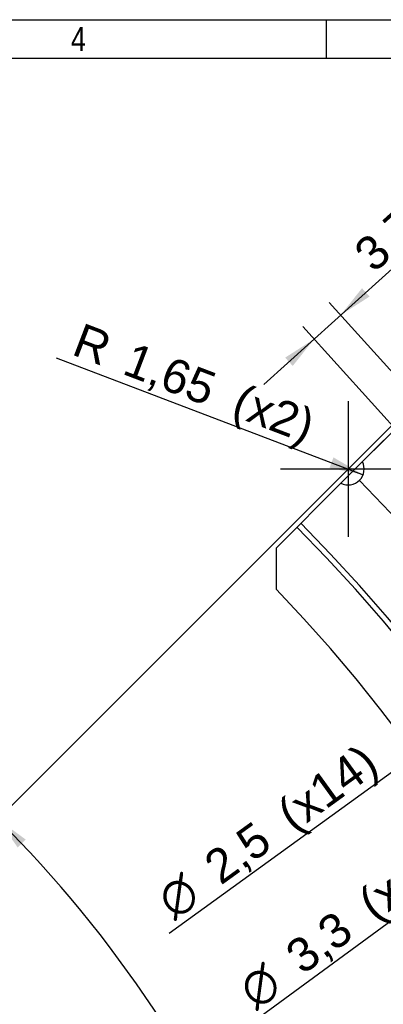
# Model space of a CAD drawing. Header units: millimetres. Extents: x 10 to 580, y 10 to 410.
# Tile 8 of 12: x 190 to 228, y 308 to 410. Entities that reach past the tile are written whole.
import ezdxf
from ezdxf.enums import TextEntityAlignment as Align
from ezdxf.lldxf.tags import DXFTag

# ---------------------------------------------------------------- set-up
doc = ezdxf.new("R2010")
doc.units = ezdxf.units.MM
for name, color, linetype in [('10', 7, 'Continuous'), ('Default', 7, 'Continuous'), ('RDLED_1-4_RING__', 7, 'Continuous')]:
    doc.layers.add(name, color=color, linetype=linetype)
doc.styles.add('SEACAD_Arial', font='arial.ttf')
doc.styles.add('SEACAD_Solid_Edge_ANSI1_Symbols', font='semeca1.ttf')
tags = doc.linetypes.add('CENTER2', pattern=[28.575, 19.05, -3.175, 3.175, -3.175]).pattern_tags.tags
tags[10:11] = [DXFTag(74, 4), DXFTag(75, 0), DXFTag(340, '0'), DXFTag(46, 0.0), DXFTag(50, 0.0), DXFTag(44, 0.0), DXFTag(45, 0.0)]
tags[8:9] = [DXFTag(74, 4), DXFTag(75, 0), DXFTag(340, '0'), DXFTag(46, 0.0), DXFTag(50, 0.0), DXFTag(44, 0.0), DXFTag(45, 0.0)]
tags[6:7] = [DXFTag(74, 4), DXFTag(75, 0), DXFTag(340, '0'), DXFTag(46, 0.0), DXFTag(50, 0.0), DXFTag(44, 0.0), DXFTag(45, 0.0)]
tags[4:5] = [DXFTag(74, 4), DXFTag(75, 0), DXFTag(340, '0'), DXFTag(46, 0.0), DXFTag(50, 0.0), DXFTag(44, 0.0), DXFTag(45, 0.0)]
doc.dimstyles.new('ISO', dxfattribs={"dimtxt": 3.5, "dimasz": 3.5, "dimexe": 1.75, "dimexo": 0, "dimgap": 0.875, "dimtad": 1, "dimtxsty": 'SEACAD_Arial', "dimblk1": '_SE_FILLED', "dimblk2": '_SE_FILLED', "dimsah": 1, "dimcen": 1.75, "dimadec": 0, "dimazin": 0, "dimtfac": 0.5, "dimtdec": 3, "dimtmove": 0, "dimatfit": 3, "dimfxl": 1, "dimtolj": 1, "dimarcsym": 0})

# ---------------------------------------------------------------- blocks, each defined once
blk = doc.blocks.new('SEANNOT_GROUP')
at = {"layer": 'Default', "color": 7, "linetype": 'CENTER2'}
for p, q in [((223.88, 370.57), (223.88, 356.57)), ((230.88, 363.57), (216.88, 363.57))]:
    blk.add_line(p, q, dxfattribs=at)
blk = doc.blocks.new('SE')
at = {"layer": 'RDLED_1-4_RING__', "color": 7, "linetype": 'Continuous'}
for p, q in [((225.35, 364.33), (232.01, 370.99)), ((216.46, 355.44), (223.12, 362.1)), ((216.46, 351.14), (216.46, 355.44))]:
    blk.add_line(p, q, dxfattribs=at)
for centre, radius, start, end in [((223.88, 363.57), 1.65, 242.6352, 27.3648), ((96.6, 236.29), 166, 316.2209, 43.7791)]:
    blk.add_arc(centre, radius, start, end, dxfattribs=at)
blk = doc.blocks.new('DMBLK38')
at = {"layer": 'Default', "linetype": 'Continuous'}
blk.add_hatch(color=7, dxfattribs=at).paths.add_polyline_path([(222.36, 364.77), (221.95, 363.68), (225.42, 362.98)])
at = {"layer": 'Default', "color": 7, "linetype": 'Continuous'}
blk.add_line((193.72, 375.07), (225.42, 362.98), dxfattribs=at)
at = {"layer": 'Default', "color": 7, "linetype": 'Continuous', "style": 'SEACAD_Arial'}
for s, p in [('R', (196.42, 378.72)), ('1,65', (201.65, 376.72)), ('(x2)', (212.9, 372.44))]:
    blk.add_text(s, height=3.5, rotation=339.1336, dxfattribs=at).set_placement(p, align=Align.TOP_LEFT)
blk = doc.blocks.new('_SE_FILLED')
at = {"color": 0}
blk.add_line((0, 0), (-1, 0), dxfattribs=at)
blk.add_solid([(0, 0), (-1, -0.1665), (-1, 0.1665), (0, 0)], dxfattribs=at)
blk = doc.blocks.new('DMBLK39')
at = {"layer": 'Default', "linetype": 'Continuous'}
for points in [[(225.31, 382.25), (223.1, 379.48), (226.09, 381.39)], [(217.37, 375.08), (218.15, 374.22), (220.36, 377)]]:
    blk.add_hatch(color=7, dxfattribs=at).paths.add_polyline_path(points)
at = {"layer": 'Default', "color": 7, "linetype": 'Continuous'}
for p, q in [((233.11, 388.51), (215.16, 372.3)), ((237.5, 363.53), (221.93, 380.77)), ((234.76, 361.05), (219.18, 378.29))]:
    blk.add_line(p, q, dxfattribs=at)
at = {"layer": 'Default', "color": 7, "linetype": 'Continuous', "style": 'SEACAD_Arial'}
blk.add_text('3,7', height=3.5, rotation=42.0835, dxfattribs=at).set_placement((224.19, 386.35), align=Align.TOP_LEFT)
blk = doc.blocks.new('DMBLK41')
at = {"layer": 'Default', "linetype": 'Continuous'}
for points in [[(240.32, 340.15), (239.63, 341.1), (237.14, 338.57)], [(232.62, 334.58), (235.12, 337.1), (231.94, 335.52)]]:
    blk.add_hatch(color=7, dxfattribs=at).paths.add_polyline_path(points)
at = {"layer": 'Default', "color": 7, "linetype": 'Continuous'}
for p, q in [((242.81, 342.68), (235.12, 337.1)), ((235.12, 337.1), (205.38, 315.56))]:
    blk.add_line(p, q, dxfattribs=at)
for s, style, p in [('(x14)', 'SEACAD_Arial', (216.19, 328.79)), ('2,5', 'SEACAD_Arial', (208.66, 323.34)), ('O', 'SEACAD_Solid_Edge_ANSI1_Symbols', (203.81, 319.82))]:
    blk.add_text(s, height=3.5, rotation=35.9266, dxfattribs=dict(at, style=style)).set_placement(p, align=Align.TOP_LEFT)
blk = doc.blocks.new('DMBLK42')
at = {"layer": 'Default', "linetype": 'Continuous'}
for points in [[(253.51, 334.63), (252.82, 335.57), (250.34, 333.03)], [(245.2, 328.54), (247.68, 331.08), (244.51, 329.48)]]:
    blk.add_hatch(color=7, dxfattribs=at).paths.add_polyline_path(points)
at = {"layer": 'Default', "color": 7, "linetype": 'Continuous'}
for p, q in [((255.99, 337.17), (247.68, 331.08)), ((247.68, 331.08), (213.84, 306.26))]:
    blk.add_line(p, q, dxfattribs=at)
for s, style, p in [('(x6)', 'SEACAD_Arial', (224.57, 319.56)), ('3,3', 'SEACAD_Arial', (217.08, 314.06)), ('O', 'SEACAD_Solid_Edge_ANSI1_Symbols', (212.24, 310.51))]:
    blk.add_text(s, height=3.5, rotation=36.2541, dxfattribs=dict(at, style=style)).set_placement(p, align=Align.TOP_LEFT)
blk = doc.blocks.new('DMBLK71')
at = {"layer": 'Default', "linetype": 'Continuous'}
for points in [[(190.56, 325.28), (187.7, 327.38), (189.72, 324.47)], [(224.8, 239.78), (225.43, 236.29), (225.97, 239.8)]]:
    blk.add_hatch(color=7, dxfattribs=at).paths.add_polyline_path(points)
at = {"layer": 'Default', "color": 7, "linetype": 'Continuous'}
blk.add_arc((96.6, 236.29), 128.83, 0.0001, 45, dxfattribs=at)
at = {"layer": 'Default', "color": 7, "linetype": 'Continuous', "style": 'SEACAD_Arial'}
blk.add_text('45°', height=3.5, rotation=292.5001, dxfattribs=at).set_placement((218.24, 290.71), align=Align.TOP_LEFT)
blk = doc.blocks.new('DMBLK72')
at = {"layer": 'Default', "linetype": 'Continuous'}
for points in [[(243.18, 387.81), (242.35, 386.99), (245.24, 384.93)], [(248.48, 382.51), (245.59, 384.57), (247.66, 381.69)]]:
    blk.add_hatch(color=7, dxfattribs=at).paths.add_polyline_path(points)
at = {"layer": 'Default', "color": 7, "linetype": 'Continuous'}
for p, q in [((235.8, 394.36), (250.54, 379.62)), ((223.12, 362.1), (246.83, 385.81)), ((223.88, 363.57), (246.48, 386.16))]:
    blk.add_line(p, q, dxfattribs=at)
at = {"layer": 'Default', "color": 7, "linetype": 'Continuous', "style": 'SEACAD_Arial'}
blk.add_text('0,5', height=3.5, rotation=315, dxfattribs=at).set_placement((239.76, 396.59), align=Align.TOP_LEFT)

msp = doc.modelspace()

# ---------------------------------------------------------------- linework, layer by layer
at = {"layer": '10', "color": 7, "linetype": 'Continuous'}
for p, q in [((221.636, 406), (221.636, 410)), ((580, 406), (14, 406))]:
    msp.add_line(p, q, dxfattribs=at)
msp.add_lwpolyline([(10, 10), (10, 410), (580, 410), (580, 10), (10, 10)], dxfattribs=at)
at = {"layer": 'Default', "color": 7, "linetype": 'CENTER2'}
msp.add_line((96.602, 236.289), (223.882, 363.568), dxfattribs=at)
for radius, start, end in [(180, 315.52549, 44.47474), (172, 315.16661, 44.83347), (172.567, 315.16607, 44.83402)]:
    msp.add_arc((96.602, 236.289), radius, start, end, dxfattribs=at)

# ---------------------------------------------------------------- block references
at = {"layer": 'Default'}
for name in ['SE', 'SEANNOT_GROUP']:
    msp.add_blockref(name, (0, 0), dxfattribs=at)

# ---------------------------------------------------------------- texts
at = {"layer": '10', "insert": (195.227, 409.25), "char_height": 2.5, "width": 1.52175, "attachment_point": 1, "style": 'SEACAD_Arial'}
msp.add_mtext('{\\farial rounded mt|b0||i0||c0|p34;\\C7;\\H2.50000002;\\W0.8;4}', dxfattribs=at)

# ---------------------------------------------------------------- dimensions: what is measured, and where the dimension line sits
at = {"layer": 'Default', "color": 7, "linetype": 'Continuous'}
for base, p1, p2, angle, picture, middle, dimtype in [((245.593, 384.573), (223.882, 363.568), (223.123, 362.103), 315, 'DMBLK72', (242.377, 387.789), 160), ((223.102, 379.475), (237.503, 363.529), (234.757, 361.049), 222.08349, 'DMBLK39', (226.209, 382.281), 161)]:
    dim = msp.add_linear_dim(base=base, p1=p1, p2=p2, angle=angle, text='\\A1;<>', dimstyle='ISO', override={"dimtolj": 0}, dxfattribs=at)
    dim.commit()
    dim.dimension.update_dxf_attribs({"geometry": picture, "text_midpoint": middle, "dimtype": dimtype})
dim = msp.add_radius_dim(center=(223.882, 363.568), mpoint=(225.424, 362.98), text='\\A1;<> (x2)', dimstyle='ISO', dxfattribs=at)
dim.commit()
dim.dimension.update_dxf_attribs({"geometry": 'DMBLK38', "text_midpoint": (220.236, 364.958), "dimtype": 164})
dim = msp.add_angular_dim_2l(base=(215.624, 285.589), line1=((96.602, 236.289), (223.882, 363.568)), line2=((96.602, 236.289), (290.602, 236.289)), text='\\A1;<>', dimstyle='ISO', dxfattribs=at)
dim.commit()
dim.dimension.update_dxf_attribs({"geometry": 'DMBLK71', "text_midpoint": (215.624, 285.589), "dimtype": 162})
for p1, p2, text, picture, middle in [((237.141, 338.57), (235.116, 337.103), '\\A1;<> (x14)', 'DMBLK41', (228.685, 332.443)), ((250.343, 333.03), (247.682, 331.079), '\\A1;<> (x6)', 'DMBLK42', (234.837, 321.659))]:
    dim = msp.add_diameter_dim_2p(p1=p1, p2=p2, text=text, dimstyle='ISO', override={"dimtmove": 1}, dxfattribs=at)
    dim.commit()
    dim.dimension.update_dxf_attribs({"geometry": picture, "text_midpoint": middle, "dimtype": 163})

doc.saveas('drawing.dxf')
